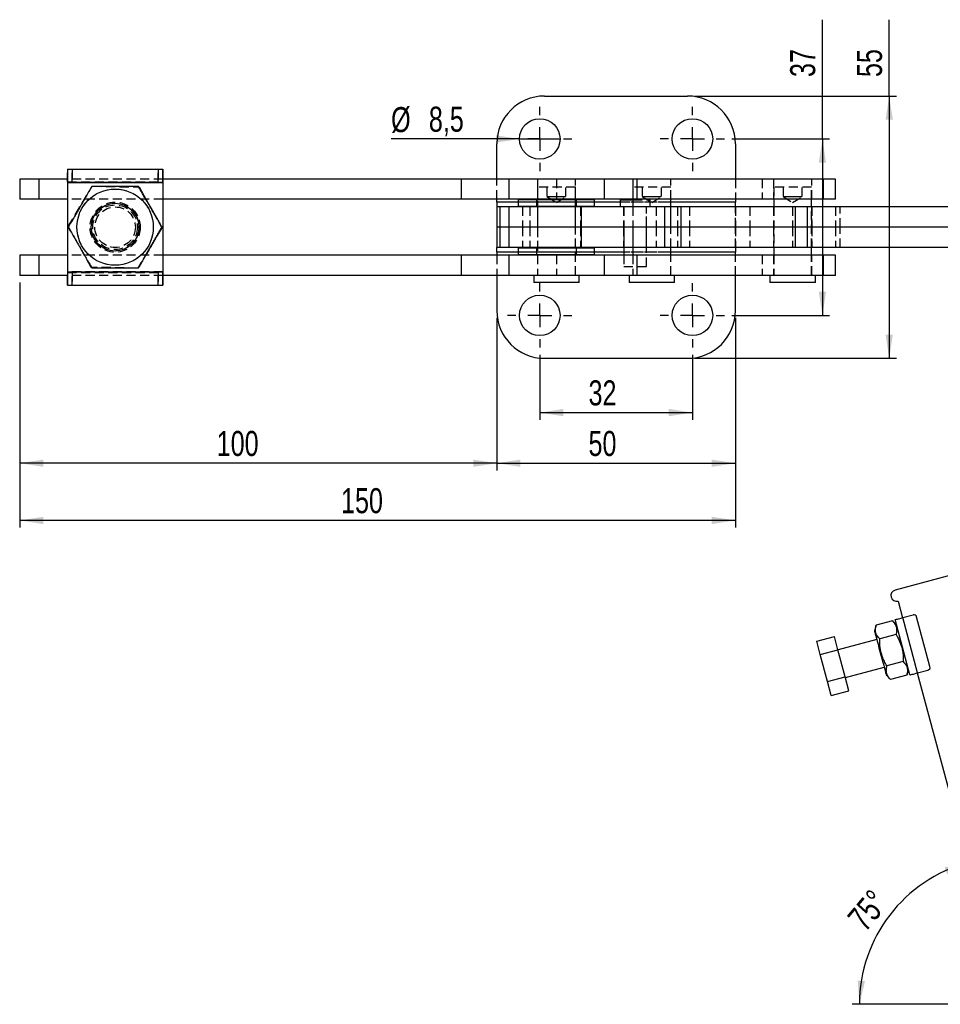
# Model space of a CAD drawing. Extents: x 48 to 629, y 23 to 401.
# Tile 1 of 14: x 88 to 281, y 23 to 229. Entities that reach past the tile are written whole.
import ezdxf

# ---------------------------------------------------------------- set-up
doc = ezdxf.new("R2010")
doc.units = 0
doc.header["$LTSCALE"] = 1.5
doc.linetypes.add('HIDDEN', pattern=[1.905, 1.27, -0.635])
doc.layers.get('0').update_dxf_attribs({"linetype": 'CONTINUOUS'})
doc.styles.add('SLDTEXTSTYLE0', font='TXT', dxfattribs={"width": 0.75})
doc.dimstyles.new('SLDDIMSTYLE1', dxfattribs={"dimtxt": 5.25, "dimasz": 4.953, "dimexe": 0, "dimexo": 0.0625, "dimgap": 1.3125, "dimtad": 1, "dimdec": 0, "dimrnd": 1e-09, "dimzin": 12, "dimtxsty": 'SLDTEXTSTYLE0', "dimsah": 1, "dimcen": 0.09, "dimazin": 3, "dimtfac": 1, "dimtdec": 0, "dimtofl": 0, "dimtmove": 0, "dimatfit": 3, "dimtolj": 1, "dimtzin": 12})
doc.dimstyles.new('SLDDIMSTYLE2', dxfattribs={"dimtxt": 5.25, "dimasz": 4.953, "dimexe": 0, "dimexo": 0.0625, "dimgap": 1.3125, "dimtad": 1, "dimdec": 0, "dimrnd": 1e-09, "dimzin": 12, "dimtxsty": 'SLDTEXTSTYLE0', "dimsah": 1, "dimcen": 0.09, "dimazin": 3, "dimtfac": 1, "dimtofl": 0, "dimtmove": 0, "dimatfit": 3, "dimtolj": 1, "dimtzin": 12})
doc.dimstyles.new('SLDDIMSTYLE3', dxfattribs={"dimtxt": 5.25, "dimasz": 4.953, "dimexe": 0, "dimexo": 0.0625, "dimgap": 1.3125, "dimtad": 1, "dimdec": 3, "dimrnd": 1e-09, "dimzin": 12, "dimtxsty": 'SLDTEXTSTYLE0', "dimsah": 1, "dimcen": 0.09, "dimazin": 3, "dimtfac": 1, "dimtdec": 3, "dimtofl": 0, "dimtmove": 0, "dimatfit": 3, "dimtolj": 1, "dimtzin": 12})
doc.dimstyles.new('SLDDIMSTYLE4', dxfattribs={"dimtxt": 5.25, "dimasz": 4.953, "dimexe": 0, "dimexo": 0.0625, "dimgap": 1.3125, "dimtad": 1, "dimrnd": 1e-09, "dimzin": 12, "dimtxsty": 'SLDTEXTSTYLE0', "dimsah": 1, "dimcen": 0.09, "dimazin": 3, "dimtfac": 1, "dimtofl": 0, "dimtmove": 0, "dimatfit": 3, "dimtolj": 1, "dimtzin": 12})
doc.dimstyles.new('SLDDIMSTYLE5', dxfattribs={"dimtxt": 5.25, "dimasz": 4.953, "dimexe": 0, "dimexo": 0.0625, "dimgap": 1.3125, "dimtad": 1, "dimdec": 3, "dimrnd": 1e-09, "dimzin": 12, "dimtxsty": 'SLDTEXTSTYLE0', "dimblk1": 'NONE', "dimsah": 1, "dimcen": 0, "dimazin": 3, "dimtfac": 1, "dimtdec": 3, "dimtmove": 0, "dimatfit": 3, "dimtolj": 1, "dimtzin": 12})
doc.dimstyles.new('SLDDIMSTYLE6', dxfattribs={"dimtxt": 5.25, "dimasz": 4.953, "dimexe": 0, "dimexo": 0.0625, "dimgap": 1.3125, "dimtad": 1, "dimdec": 4, "dimlfac": 2.5, "dimzin": 12, "dimtxsty": 'SLDTEXTSTYLE0', "dimsah": 1, "dimcen": 0.09, "dimazin": 3, "dimtfac": 1, "dimtdec": 0, "dimtofl": 0, "dimtmove": 0, "dimatfit": 3, "dimtolj": 1, "dimtzin": 12})

# ---------------------------------------------------------------- blocks, each defined once
blk = doc.blocks.new('_D_3')
at = {"color": 179, "linetype": 'CONTINUOUS'}
for p, q in [((197.15, 158.78), (197.15, 145.14)), ((229.15, 158.78), (229.15, 145.14)), ((197.15, 146.64), (229.15, 146.64))]:
    blk.add_line(p, q, dxfattribs=at)
for points in [[(197.15, 146.64), (202.1, 145.88), (202.1, 147.41)], [(229.15, 146.64), (224.2, 147.41), (224.2, 145.88)]]:
    blk.add_solid(points, dxfattribs=at)
at = {"color": 179, "linetype": 'CONTINUOUS', "insert": (207.37, 153.41, -11.2), "char_height": 5.25, "attachment_point": 1, "style": 'SLDTEXTSTYLE0'}
blk.add_mtext('32', dxfattribs=at)
blk = doc.blocks.new('_D_4')
at = {"color": 179, "linetype": 'CONTINUOUS'}
for p, q in [((188.15, 166.53), (188.15, 134.53)), ((238.15, 166.53), (238.15, 134.53)), ((188.15, 136.03), (238.15, 136.03))]:
    blk.add_line(p, q, dxfattribs=at)
for points in [[(188.15, 136.03), (193.1, 135.27), (193.1, 136.79)], [(238.15, 136.03), (233.2, 136.79), (233.2, 135.27)]]:
    blk.add_solid(points, dxfattribs=at)
at = {"color": 179, "linetype": 'CONTINUOUS', "insert": (207.37, 142.8, -11.2), "char_height": 5.25, "attachment_point": 1, "style": 'SLDTEXTSTYLE0'}
blk.add_mtext('50', dxfattribs=at)
blk = doc.blocks.new('_D_5')
at = {"color": 179, "linetype": 'CONTINUOUS'}
for p, q in [((88.15, 173.93), (88.15, 122.53)), ((238.15, 166.53), (238.15, 122.53)), ((238.15, 124.03), (88.15, 124.03))]:
    blk.add_line(p, q, dxfattribs=at)
for points in [[(88.15, 124.03), (93.1, 123.27), (93.1, 124.79)], [(238.15, 124.03), (233.2, 124.79), (233.2, 123.27)]]:
    blk.add_solid(points, dxfattribs=at)
at = {"color": 179, "linetype": 'CONTINUOUS', "insert": (155.5, 130.8, -11.2), "char_height": 5.25, "attachment_point": 1, "style": 'SLDTEXTSTYLE0'}
blk.add_mtext('150', dxfattribs=at)
blk = doc.blocks.new('_D_6')
at = {"color": 179, "linetype": 'CONTINUOUS'}
for p, q in [((88.15, 173.93), (88.15, 134.53)), ((188.15, 166.53), (188.15, 134.53)), ((188.15, 136.03), (88.15, 136.03))]:
    blk.add_line(p, q, dxfattribs=at)
for points in [[(88.15, 136.03), (93.1, 135.27), (93.1, 136.79)], [(188.15, 136.03), (183.2, 136.79), (183.2, 135.27)]]:
    blk.add_solid(points, dxfattribs=at)
at = {"color": 179, "linetype": 'CONTINUOUS', "insert": (129.44, 142.8, -11.2), "char_height": 5.25, "attachment_point": 1, "style": 'SLDTEXTSTYLE0'}
blk.add_mtext('100', dxfattribs=at)
blk = doc.blocks.new('_D_7')
at = {"color": 179, "linetype": 'CONTINUOUS'}
for p, q in [((270.39, 213.03), (270.39, 229.05)), ((229.65, 213.03), (271.89, 213.03)), ((270.39, 213.03), (270.39, 158.03)), ((229.65, 158.03), (271.89, 158.03))]:
    blk.add_line(p, q, dxfattribs=at)
for points in [[(270.39, 213.03), (269.63, 208.08), (271.16, 208.08)], [(270.39, 158.03), (271.16, 162.99), (269.63, 162.99)]]:
    blk.add_solid(points, dxfattribs=at)
at = {"color": 179, "linetype": 'CONTINUOUS', "insert": (263.63, 217.02, -11.2), "char_height": 5.25, "attachment_point": 1, "rotation": 90, "style": 'SLDTEXTSTYLE0'}
blk.add_mtext('55', dxfattribs=at)
blk = doc.blocks.new('_D_8')
at = {"color": 179, "linetype": 'CONTINUOUS'}
for p, q in [((256.4, 204.03), (256.4, 229.05)), ((237.4, 204.03), (257.9, 204.03)), ((256.4, 204.03), (256.4, 167.03)), ((237.4, 167.03), (257.9, 167.03))]:
    blk.add_line(p, q, dxfattribs=at)
for points in [[(256.4, 204.03), (255.64, 199.08), (257.16, 199.08)], [(256.4, 167.03), (257.16, 171.99), (255.64, 171.99)]]:
    blk.add_solid(points, dxfattribs=at)
at = {"color": 179, "linetype": 'CONTINUOUS', "insert": (249.63, 217.02, -11.2), "char_height": 5.25, "attachment_point": 1, "rotation": 90, "style": 'SLDTEXTSTYLE0'}
blk.add_mtext('37', dxfattribs=at)
blk = doc.blocks.new('_D_9')
at = {"color": 179, "linetype": 'CONTINUOUS'}
for q in [(165.99, 204.03), (201.4, 204.03)]:
    blk.add_line((192.9, 204.03), q, dxfattribs=at)
blk.add_solid([(192.9, 204.03), (187.95, 204.8), (187.95, 203.27)], dxfattribs=at)
at = {"color": 179, "linetype": 'CONTINUOUS', "char_height": 5.25, "attachment_point": 1, "style": 'SLDTEXTSTYLE0'}
for s, insert in [('%%c', (165.99, 210.72, -11.2)), ('8,5', (173.91, 210.8, -11.2))]:
    blk.add_mtext(s, dxfattribs=dict(at, insert=insert))
blk = doc.blocks.new('_NONE')
blk = doc.blocks.new('SW_CENTERMARKSYMBOL_5')
at = {"color": 0, "linetype": 'CONTINUOUS'}
for p, q in [((0, 5), (0, 6.75)), ((0, 0), (0, 2.5)), ((-5, 0), (-6.75, 0)), ((0, 0), (-2.5, 0)), ((0, 0), (0, -2.5)), ((0, 0), (2.5, 0)), ((5, 0), (6.75, 0)), ((0, -5), (0, -6.75))]:
    blk.add_line(p, q, dxfattribs=at)
blk = doc.blocks.new('SW_CENTERMARKSYMBOL_6')
at = {"color": 0, "linetype": 'CONTINUOUS'}
for p, q in [((0, 5), (0, 6.75)), ((0, 0), (0, 2.5)), ((-5, 0), (-6.75, 0)), ((0, 0), (-2.5, 0)), ((0, 0), (0, -2.5)), ((0, 0), (2.5, 0)), ((5, 0), (6.75, 0)), ((0, -5), (0, -6.75)), ((0, -32), (0, -30.25)), ((0, -37), (0, -34.5)), ((-5, -37), (-6.75, -37)), ((0, -37), (-2.5, -37)), ((0, -37), (0, -39.5)), ((0, -37), (2.5, -37)), ((5, -37), (6.75, -37)), ((0, -42), (0, -43.75))]:
    blk.add_line(p, q, dxfattribs=at)
blk = doc.blocks.new('SW_CENTERMARKSYMBOL_7')
at = {"color": 0, "linetype": 'CONTINUOUS'}
for p, q in [((0, 5), (0, 6.75)), ((0, 0), (0, 2.5)), ((-5, 0), (-6.75, 0)), ((0, 0), (-2.5, 0)), ((0, 0), (0, -2.5)), ((0, 0), (2.5, 0)), ((5, 0), (6.75, 0)), ((0, -5), (0, -6.75))]:
    blk.add_line(p, q, dxfattribs=at)
blk = doc.blocks.new('_D_10')
at = {"color": 179, "linetype": 'CONTINUOUS'}
blk.add_line((286.06, 22.56), (262.66, 22.56), dxfattribs=at)
blk.add_arc((294.9, 22.56), 30.74, 105, 180, dxfattribs=at)
for points in [[(286.94, 52.25), (282.02, 51.31), (282.53, 49.87)], [(264.16, 22.56), (265.32, 27.43), (263.8, 27.55)]]:
    blk.add_solid(points, dxfattribs=at)
at = {"color": 179, "linetype": 'CONTINUOUS', "insert": (261.34, 40.88, 0.06), "char_height": 5.25, "attachment_point": 1, "rotation": 50.1862, "style": 'SLDTEXTSTYLE0'}
blk.add_mtext('75°', dxfattribs=at)

msp = doc.modelspace()

# ---------------------------------------------------------------- linework, layer by layer
at = {"color": 7, "linetype": 'CONTINUOUS'}
for p, q in [((198.148496, 213.033405), (228.148495, 213.033405)), ((188.148495, 195.633144), (188.148495, 203.033405)), ((238.148496, 203.033405), (238.148496, 195.633144)), ((98.148813, 197.683144), (118.148817, 197.683144)), ((118.148876, 197.683144), (118.148817, 197.683144)), ((118.148817, 197.683144), (118.1491, 197.683144)), ((118.148876, 195.633144), (118.148876, 197.683144)), ((118.1491, 197.683144), (118.149159, 197.683144)), ((88.148816, 195.633144), (88.148816, 191.383144)), ((92.148816, 195.633144), (88.148816, 195.633144)), ((92.148816, 195.633144), (92.148816, 191.383144)), ((98.148776, 195.633144), (92.148816, 195.633144)), ((98.148769, 194.933144), (118.148772, 194.933144)), ((98.148769, 194.933144), (98.148769, 176.133144)), ((118.148817, 194.933144), (118.148772, 194.933144)), ((118.148772, 194.933144), (118.148772, 176.133144)), ((180.648813, 195.633144), (118.148817, 195.633144)), ((118.148817, 194.933144), (118.148817, 176.133144)), ((180.648813, 195.633144), (180.648813, 191.383144)), ((190.648656, 195.633144), (180.648813, 195.633144)), ((190.648535, 195.633144), (190.648535, 191.383144)), ((210.648535, 195.633144), (190.648535, 195.633144)), ((210.648535, 195.633144), (210.648535, 191.383144)), ((210.648903, 195.633144), (210.648535, 195.633144)), ((210.648903, 195.633144), (210.648903, 191.383144)), ((210.649142, 195.633144), (210.648903, 195.633144)), ((210.649142, 195.633144), (210.649142, 191.383144)), ((217.487151, 195.633144), (210.649142, 195.633144)), ((217.487151, 195.633144), (217.487151, 191.383144)), ((256.534016, 195.633144), (217.487151, 195.633144)), ((256.534016, 195.633144), (256.534016, 191.383144)), ((259.148495, 195.633144), (256.534016, 195.633144)), ((259.148495, 191.383144), (259.148495, 195.633144)), ((92.148816, 191.383144), (88.148816, 191.383144)), ((98.148769, 191.383144), (92.148816, 191.383144)), ((108.148647, 190.533144), (108.148446, 190.533144)), ((180.648813, 191.383144), (118.148817, 191.383144)), ((118.149159, 191.383144), (118.149159, 179.683144)), ((118.149204, 191.383144), (118.149204, 179.683144)), ((190.648656, 191.383144), (180.648813, 191.383144)), ((188.148495, 190.783144), (188.148495, 191.383144)), ((188.148495, 190.783144), (188.148495, 189.783145)), ((210.648535, 191.383144), (190.648535, 191.383144)), ((192.798534, 191.383144), (192.648536, 191.233144)), ((192.648536, 191.233144), (192.648536, 189.933144)), ((208.648535, 191.233144), (192.648536, 191.233144)), ((208.648535, 191.233144), (208.498535, 191.383144)), ((208.648998, 191.233144), (208.498998, 191.383144)), ((208.648535, 189.933144), (208.648535, 191.233144)), ((208.648998, 189.933144), (208.648998, 191.233144)), ((210.648903, 191.383144), (210.648535, 191.383144)), ((210.649142, 191.383144), (210.648903, 191.383144)), ((217.487151, 191.383144), (210.649142, 191.383144)), ((213.973495, 191.283144), (213.973495, 189.783145)), ((213.973495, 191.283144), (216.678345, 191.283144)), ((216.678345, 191.383144), (216.678345, 189.783145)), ((256.534016, 191.383144), (217.487151, 191.383144)), ((224.615845, 189.783145), (224.615845, 191.383144)), ((238.148496, 191.383144), (238.148496, 190.783144)), ((238.148496, 189.793912), (238.148496, 190.783144)), ((246.179746, 191.383144), (246.179746, 189.783145)), ((254.117245, 189.783145), (254.117245, 191.383144)), ((259.148495, 191.383144), (256.534016, 191.383144)), ((188.148495, 189.783145), (188.148495, 185.533144)), ((188.753869, 189.783145), (188.148495, 189.783145)), ((188.753869, 189.783145), (188.753869, 185.533144)), ((190.665657, 189.783145), (188.753869, 189.783145)), ((190.665657, 189.783145), (190.665657, 185.533144)), ((205.826295, 189.783145), (190.665657, 189.783145)), ((192.648536, 189.933144), (192.798534, 189.783145)), ((192.648536, 189.933144), (208.648535, 189.933144)), ((205.826295, 189.783145), (205.826295, 185.533144)), ((223.276163, 189.783145), (205.826295, 189.783145)), ((208.498535, 189.783145), (208.648535, 189.933144)), ((208.498998, 189.783145), (208.648998, 189.933144)), ((223.276163, 189.783145), (223.276163, 185.533144)), ((226.698396, 189.783145), (223.276163, 189.783145)), ((226.698396, 189.783145), (226.698396, 185.533144)), ((250.672748, 189.783145), (226.698396, 189.783145)), ((250.672748, 189.783145), (250.672748, 185.533144)), ((253.172794, 189.783145), (250.672748, 189.783145)), ((253.172794, 189.783145), (253.172794, 185.533144)), ((295.893637, 189.783145), (253.172794, 189.783145)), ((117.963618, 185.533144), (117.963707, 185.533144)), ((188.753869, 185.533144), (188.148495, 185.533144)), ((188.148495, 185.533144), (188.148495, 181.283144)), ((190.665657, 185.533144), (188.753869, 185.533144)), ((188.753869, 185.533144), (188.753869, 181.283144)), ((190.665657, 185.533144), (190.665657, 181.283144)), ((205.826295, 185.533144), (190.665657, 185.533144)), ((196.680248, 185.533144), (195.070492, 185.533144)), ((205.655862, 185.533144), (204.617748, 185.533144)), ((205.826295, 185.533144), (205.655862, 185.533144)), ((205.826295, 185.533144), (205.826295, 181.283144)), ((223.276163, 185.533144), (205.826295, 185.533144)), ((223.276163, 185.533144), (223.276163, 181.283144)), ((226.698396, 185.533144), (223.276163, 185.533144)), ((226.698396, 185.533144), (226.698396, 181.283144)), ((250.672748, 185.533144), (226.698396, 185.533144)), ((250.672748, 185.533144), (250.672748, 181.283144)), ((253.172794, 185.533144), (250.672748, 185.533144)), ((253.172794, 185.533144), (253.172794, 181.283144)), ((295.737697, 185.533144), (253.172794, 185.533144)), ((88.148816, 179.683144), (88.148816, 175.433145)), ((92.148816, 179.683144), (88.148816, 179.683144)), ((92.148816, 179.683144), (92.148816, 175.433145)), ((98.148769, 179.683144), (92.148816, 179.683144)), ((108.148446, 180.533144), (108.148647, 180.533144)), ((180.648813, 179.683144), (118.148817, 179.683144)), ((180.648813, 179.683144), (180.648813, 175.433145)), ((190.648656, 179.683144), (180.648813, 179.683144)), ((188.753869, 181.283144), (188.148495, 181.283144)), ((188.148495, 180.283144), (188.148495, 181.283144)), ((188.148495, 180.283144), (188.148495, 179.683144)), ((190.665657, 181.283144), (188.753869, 181.283144)), ((190.648535, 179.683144), (190.648535, 175.433145)), ((210.648535, 179.683144), (190.648535, 179.683144)), ((205.826295, 181.283144), (190.665657, 181.283144)), ((192.798534, 181.283144), (192.648536, 181.133144)), ((192.648536, 181.133144), (192.648536, 179.833144)), ((208.648535, 181.133144), (192.648536, 181.133144)), ((192.648536, 179.833144), (192.798534, 179.683144)), ((192.648536, 179.833144), (208.648535, 179.833144)), ((223.276163, 181.283144), (205.826295, 181.283144)), ((208.648535, 181.133144), (208.498535, 181.283144)), ((208.498535, 179.683144), (208.648535, 179.833144)), ((208.648998, 181.133144), (208.498998, 181.283144)), ((208.498998, 179.683144), (208.648998, 179.833144)), ((208.648535, 179.833144), (208.648535, 181.133144)), ((208.648998, 179.833144), (208.648998, 181.133144)), ((210.648535, 179.683144), (210.648535, 175.433145)), ((210.648903, 179.683144), (210.648535, 179.683144)), ((210.648903, 179.683144), (210.648903, 175.433145)), ((210.649142, 179.683144), (210.648903, 179.683144)), ((210.649142, 179.683144), (210.649142, 175.433145)), ((217.487151, 179.683144), (210.649142, 179.683144)), ((214.767245, 181.283144), (214.767245, 179.683144)), ((216.678345, 181.283144), (216.678345, 179.683144)), ((217.487151, 179.683144), (217.487151, 175.433145)), ((256.534016, 179.683144), (217.487151, 179.683144)), ((226.698396, 181.283144), (223.276163, 181.283144)), ((224.615845, 179.683144), (224.615845, 181.283144)), ((250.672748, 181.283144), (226.698396, 181.283144)), ((238.148496, 181.272377), (238.148496, 180.283144)), ((238.148496, 179.683144), (238.148496, 180.283144)), ((246.179746, 181.283144), (246.179746, 179.683144)), ((253.172794, 181.283144), (250.672748, 181.283144)), ((295.907957, 181.283144), (253.172794, 181.283144)), ((254.117245, 179.683144), (254.117245, 181.283144)), ((256.534016, 179.683144), (256.534016, 175.433145)), ((259.148495, 179.683144), (256.534016, 179.683144)), ((259.148495, 175.433145), (259.148495, 179.683144)), ((98.148769, 176.133144), (118.148772, 176.133144)), ((118.148772, 176.133144), (118.148817, 176.133144)), ((92.148816, 175.433145), (88.148816, 175.433145)), ((98.148776, 175.433145), (92.148816, 175.433145)), ((180.648813, 175.433145), (118.148817, 175.433145)), ((118.148876, 173.383144), (118.148876, 175.433145)), ((190.648656, 175.433145), (180.648813, 175.433145)), ((188.148495, 175.433145), (188.148495, 168.032883)), ((210.648535, 175.433145), (190.648535, 175.433145)), ((195.886035, 175.433145), (195.886035, 173.933144)), ((205.411035, 173.933144), (195.886035, 173.933144)), ((205.411035, 173.933144), (205.411035, 175.433145)), ((205.411498, 173.933144), (205.411498, 175.433145)), ((210.648903, 175.433145), (210.648535, 175.433145)), ((210.649142, 175.433145), (210.648903, 175.433145)), ((217.487151, 175.433145), (210.649142, 175.433145)), ((215.884595, 175.433145), (215.884595, 173.933144)), ((225.409595, 173.933144), (215.884595, 173.933144)), ((256.534016, 175.433145), (217.487151, 175.433145)), ((225.409595, 173.933144), (225.409595, 175.433145)), ((238.148496, 168.032883), (238.148496, 175.433145)), ((245.385995, 175.433145), (245.385995, 173.933144)), ((254.910996, 173.933144), (245.385995, 173.933144)), ((254.910996, 173.933144), (254.910996, 175.433145)), ((259.148495, 175.433145), (256.534016, 175.433145)), ((98.148813, 173.383144), (118.148817, 173.383144)), ((118.148817, 173.383144), (118.148876, 173.383144)), ((118.1491, 173.383144), (118.148876, 173.383144)), ((118.149159, 173.383144), (118.1491, 173.383144)), ((198.148496, 158.032884), (228.148495, 158.032884)), ((284.371806, 112.847495), (271.621584, 109.431084)), ((272.242751, 107.112865), (273.174499, 103.635528)), ((273.232454, 103.651058), (275.405788, 104.233401)), ((276.338283, 92.05995), (273.232454, 103.651058)), ((278.935881, 93.377138), (276.140635, 103.809139)), ((267.638265, 102.037155), (267.312817, 100.822566)), ((271.060118, 102.954041), (267.638265, 102.037155)), ((271.949261, 102.064898), (271.060118, 102.954041)), ((274.744505, 91.632898), (271.638677, 103.224006)), ((255.208204, 98.705865), (258.91736, 99.699731)), ((259.659871, 96.928638), (258.91736, 99.699731)), ((271.822207, 100.109885), (268.400354, 99.193003)), ((255.950716, 95.934772), (255.208204, 98.705865)), ((267.77869, 99.0839), (259.664914, 96.909818)), ((255.950716, 95.934772), (259.659871, 96.928638)), ((257.474729, 90.247081), (255.950716, 95.934772)), ((261.183884, 91.240946), (259.659871, 96.928638)), ((261.217828, 91.114266), (269.331604, 93.288344)), ((273.346386, 94.421572), (269.924533, 93.504691)), ((257.474729, 90.247081), (261.183884, 91.240946)), ((261.965382, 88.324353), (261.183884, 91.240946)), ((269.797479, 91.549678), (270.686622, 90.660534)), ((274.108475, 91.577416), (270.686622, 90.660534)), ((274.108475, 91.577416), (274.433923, 92.79201)), ((276.280327, 92.04442), (289.09187, 44.231092)), ((276.338283, 92.05995), (278.511616, 92.642293)), ((258.256226, 87.330487), (257.474729, 90.247081)), ((258.256226, 87.330487), (261.965382, 88.324353))]:
    msp.add_line(p, q, dxfattribs=at)
at = {"color": 7, "linetype": 'HIDDEN'}
for p, q in [((98.148813, 195.033144), (98.148813, 197.683144)), ((98.148873, 197.683144), (98.148873, 195.033144)), ((98.149097, 195.033144), (98.149097, 197.683144)), ((98.149156, 197.683144), (98.149156, 195.033144)), ((99.14889, 195.033144), (99.14889, 197.683144)), ((99.149084, 197.683144), (99.149084, 195.033144)), ((117.148889, 197.683144), (117.148889, 195.033144)), ((117.149083, 195.033144), (117.149083, 197.683144)), ((88.149158, 195.633144), (88.149158, 191.383144)), ((92.149159, 195.633144), (92.149159, 191.383144)), ((98.148769, 194.933144), (98.148813, 194.933144)), ((118.148817, 195.633144), (98.148776, 195.633144)), ((98.148813, 195.033144), (118.148817, 195.033144)), ((98.148813, 195.033144), (98.148813, 194.933144)), ((98.148813, 194.933144), (118.148817, 194.933144)), ((98.148813, 194.933144), (98.148813, 176.133144)), ((98.149156, 195.033144), (98.149156, 194.933144)), ((118.149159, 194.933144), (98.149156, 194.933144)), ((98.149156, 194.933144), (98.149156, 176.133144)), ((98.149156, 194.933144), (98.149201, 194.933144)), ((118.149204, 194.933144), (98.149201, 194.933144)), ((98.149201, 194.933144), (98.149201, 176.133144)), ((98.335667, 185.678092), (103.368131, 194.104691)), ((98.335763, 185.678092), (103.368236, 194.104691)), ((103.368131, 194.104691), (113.182021, 193.959744)), ((103.368236, 194.104691), (113.182118, 193.959744)), ((118.148817, 195.633144), (118.148817, 195.033144)), ((118.148817, 195.033144), (118.148817, 194.933144)), ((118.148876, 195.033144), (118.148817, 195.033144)), ((118.148876, 195.033144), (118.148876, 195.633144)), ((118.1491, 195.033144), (118.148876, 195.033144)), ((118.1491, 195.633144), (118.1491, 195.033144)), ((118.1491, 195.033144), (118.149159, 195.033144)), ((118.149159, 195.033144), (118.149159, 195.633144)), ((118.149159, 195.033144), (118.149159, 194.933144)), ((118.149204, 194.933144), (118.149159, 194.933144)), ((118.149159, 194.933144), (118.149159, 191.383144)), ((118.149204, 194.933144), (118.149204, 191.383144)), ((188.148495, 191.383144), (188.148495, 195.633144)), ((190.648656, 195.633144), (190.648656, 191.383144)), ((196.648534, 195.633144), (196.648534, 191.383144)), ((196.648998, 195.633144), (196.648998, 191.383144)), ((200.64916, 195.633144), (200.64916, 191.383144)), ((204.648535, 191.383144), (204.648535, 195.633144)), ((204.648998, 191.383144), (204.648998, 195.633144)), ((210.649002, 195.633144), (210.649002, 191.383144)), ((216.647095, 195.633144), (216.647095, 191.383144)), ((224.647095, 191.383144), (224.647095, 195.633144)), ((238.148496, 195.633144), (238.148496, 191.383144)), ((243.762976, 195.633144), (243.762976, 191.383144)), ((246.148495, 195.633144), (246.148495, 191.383144)), ((254.148496, 191.383144), (254.148496, 195.633144)), ((113.182021, 193.959744), (117.963431, 185.388197)), ((113.182118, 193.959744), (113.182021, 193.959744)), ((113.182118, 193.959744), (117.963536, 185.388197)), ((204.617285, 193.933144), (196.679786, 193.933144)), ((196.679786, 193.933144), (196.679786, 175.433145)), ((196.680248, 193.933144), (196.680248, 175.433145)), ((198.648535, 193.933144), (198.648535, 191.933144)), ((198.648998, 193.933144), (198.648998, 191.933144)), ((202.648535, 191.933144), (202.648535, 193.933144)), ((202.648997, 191.933144), (202.648997, 193.933144)), ((204.617285, 175.433145), (204.617285, 193.933144)), ((204.617748, 175.433145), (204.617748, 193.933144)), ((224.615845, 193.933144), (216.678345, 193.933144)), ((216.678345, 193.933144), (216.678345, 191.383144)), ((218.647095, 193.933144), (218.647095, 191.933144)), ((222.647095, 191.933144), (222.647095, 193.933144)), ((224.615845, 191.383144), (224.615845, 193.933144)), ((254.117245, 193.933144), (246.179746, 193.933144)), ((246.179746, 193.933144), (246.179746, 191.383144)), ((248.148495, 193.933144), (248.148495, 191.933144)), ((252.148496, 191.933144), (252.148496, 193.933144)), ((254.117245, 191.383144), (254.117245, 193.933144)), ((118.148817, 191.383144), (98.148769, 191.383144)), ((108.149549, 190.533144), (108.148647, 190.533144)), ((108.148811, 190.783144), (108.148774, 190.783144)), ((108.149199, 190.783144), (108.149162, 190.783144)), ((238.148496, 190.783144), (188.148495, 190.783144)), ((208.648998, 190.783144), (192.648536, 190.783144)), ((192.798998, 191.383144), (192.648998, 191.233144)), ((192.648998, 191.233144), (192.648998, 189.933144)), ((196.298536, 191.383144), (196.448535, 191.233144)), ((196.298998, 191.383144), (196.448999, 191.233144)), ((196.448535, 191.233144), (196.448535, 189.933144)), ((196.448999, 191.233144), (196.448999, 189.933144)), ((198.648535, 191.933144), (200.648535, 191.933144)), ((198.648535, 191.933144), (200.648535, 190.731423)), ((198.648998, 191.933144), (200.648998, 190.731423)), ((200.648535, 191.933144), (202.648535, 191.933144)), ((200.648535, 190.731423), (202.648535, 191.933144)), ((200.648998, 190.731423), (202.648997, 191.933144)), ((202.648535, 191.933144), (202.648997, 191.933144)), ((204.848535, 191.233144), (204.998535, 191.383144)), ((204.848535, 189.933144), (204.848535, 191.233144)), ((204.848997, 191.233144), (204.998998, 191.383144)), ((204.848997, 189.933144), (204.848997, 191.233144)), ((224.615845, 190.783144), (213.973495, 190.783144)), ((216.678345, 191.283144), (220.323495, 191.283144)), ((218.647095, 191.933144), (220.647095, 191.933144)), ((218.647095, 191.933144), (220.647095, 190.731423)), ((220.323495, 189.783145), (220.323495, 191.283144)), ((220.647095, 191.933144), (222.647095, 191.933144)), ((220.647095, 190.731423), (222.647095, 191.933144)), ((248.148495, 191.933144), (250.148496, 191.933144)), ((248.148495, 191.933144), (250.148496, 190.731423)), ((250.148496, 191.933144), (252.148496, 191.933144)), ((250.148496, 190.731423), (252.148496, 191.933144)), ((108.148767, 189.783145), (108.148647, 189.783145)), ((108.149325, 189.783145), (108.149206, 189.783145)), ((192.648998, 189.933144), (192.798998, 189.783145)), ((193.505019, 189.783145), (193.505019, 185.533144)), ((195.070492, 189.783145), (195.070492, 185.533144)), ((196.448535, 189.933144), (196.298536, 189.783145)), ((196.448999, 189.933144), (196.298998, 189.783145)), ((196.648534, 189.783145), (196.648534, 185.533144)), ((196.648998, 189.783145), (196.648998, 185.533144)), ((204.648535, 185.533144), (204.648535, 189.783145)), ((204.648998, 185.533144), (204.648998, 189.783145)), ((204.998535, 189.783145), (204.848535, 189.933144)), ((204.998998, 189.783145), (204.848997, 189.933144)), ((205.655862, 189.783145), (205.655862, 185.533144)), ((214.706472, 189.783145), (214.706472, 185.533144)), ((214.748495, 189.783145), (214.748495, 185.533144)), ((214.767245, 189.783145), (214.767245, 181.283144)), ((216.647095, 189.783145), (216.647095, 185.533144)), ((216.678345, 189.783145), (216.678345, 181.283144)), ((219.529745, 177.283144), (219.529745, 189.783145)), ((219.548495, 185.533144), (219.548495, 189.783145)), ((221.550938, 189.783145), (221.550938, 185.533144)), ((224.615845, 181.283144), (224.615845, 189.783145)), ((224.647095, 185.533144), (224.647095, 189.783145)), ((226.042562, 189.783145), (226.042562, 185.533144)), ((228.545994, 189.783145), (228.545994, 185.533144)), ((238.148496, 185.589674), (238.148496, 189.793912)), ((238.183817, 189.783145), (238.183817, 185.533144)), ((241.148496, 189.783145), (241.148496, 185.533144)), ((246.148495, 189.783145), (246.148495, 185.533144)), ((246.179746, 189.783145), (246.179746, 181.283144)), ((250.148496, 189.783145), (250.148496, 185.533144)), ((254.117245, 181.283144), (254.117245, 189.783145)), ((254.148496, 185.533144), (254.148496, 189.783145)), ((254.154855, 189.783145), (254.154855, 185.533144)), ((259.154947, 189.783145), (259.154947, 185.533144)), ((260.148494, 185.533144), (260.148494, 189.783145)), ((98.333707, 185.533144), (98.333804, 185.533144)), ((98.334266, 185.533144), (98.334355, 185.533144)), ((103.117077, 177.106545), (98.335667, 185.678092)), ((98.335763, 185.678092), (98.335667, 185.678092)), ((103.117181, 177.106545), (98.335763, 185.678092)), ((117.963431, 185.388197), (112.930959, 176.961598)), ((117.963536, 185.388197), (112.931063, 176.961598)), ((117.963536, 185.388197), (117.963431, 185.388197)), ((117.964169, 185.533144), (117.964266, 185.533144)), ((193.505019, 185.533144), (193.505019, 181.283144)), ((195.070492, 185.533144), (195.070492, 181.283144)), ((205.655862, 185.533144), (195.070492, 185.533144)), ((196.648534, 185.533144), (196.648534, 181.283144)), ((196.648998, 185.533144), (196.648998, 181.283144)), ((204.617748, 185.533144), (196.680248, 185.533144)), ((204.648535, 181.283144), (204.648535, 185.533144)), ((204.648998, 181.283144), (204.648998, 185.533144)), ((205.655862, 185.533144), (205.655862, 181.283144)), ((205.826295, 185.533144), (205.655862, 185.533144)), ((214.706472, 185.533144), (214.706472, 181.283144)), ((214.748495, 185.533144), (214.748495, 181.283144)), ((216.647095, 185.533144), (216.647095, 181.283144)), ((219.548495, 181.283144), (219.548495, 185.533144)), ((221.550938, 185.533144), (221.550938, 181.283144)), ((224.647095, 181.283144), (224.647095, 185.533144)), ((226.042562, 185.533144), (226.042562, 181.283144)), ((228.545994, 185.533144), (228.545994, 181.283144)), ((238.148496, 181.272377), (238.148496, 185.476615)), ((238.183817, 185.533144), (238.183817, 181.283144)), ((241.148496, 185.533144), (241.148496, 181.283144)), ((246.148495, 185.533144), (246.148495, 181.283144)), ((250.148496, 185.533144), (250.148496, 181.283144)), ((254.148496, 181.283144), (254.148496, 185.533144)), ((254.154855, 185.533144), (254.154855, 181.283144)), ((259.154947, 185.533144), (259.154947, 181.283144)), ((260.148494, 181.283144), (260.148494, 185.533144)), ((88.149158, 179.683144), (88.149158, 175.433145)), ((92.149159, 179.683144), (92.149159, 175.433145)), ((118.148817, 179.683144), (98.148769, 179.683144)), ((108.148647, 181.283144), (108.148767, 181.283144)), ((108.148647, 180.533144), (108.149549, 180.533144)), ((108.148774, 180.283144), (108.148811, 180.283144)), ((108.149162, 180.283144), (108.149199, 180.283144)), ((108.149206, 181.283144), (108.149325, 181.283144)), ((118.149159, 179.683144), (118.149159, 176.133144)), ((118.149204, 179.683144), (118.149204, 176.133144)), ((238.148496, 180.283144), (188.148495, 180.283144)), ((188.148495, 179.683144), (188.148495, 175.433145)), ((190.648656, 179.683144), (190.648656, 175.433145)), ((208.648998, 180.283144), (192.648536, 180.283144)), ((192.798998, 181.283144), (192.648998, 181.133144)), ((192.648998, 181.133144), (192.648998, 179.833144)), ((192.648998, 179.833144), (192.798998, 179.683144)), ((196.298536, 181.283144), (196.448535, 181.133144)), ((196.448535, 179.833144), (196.298536, 179.683144)), ((196.298998, 181.283144), (196.448999, 181.133144)), ((196.448999, 179.833144), (196.298998, 179.683144)), ((196.448535, 181.133144), (196.448535, 179.833144)), ((196.448999, 181.133144), (196.448999, 179.833144)), ((196.648534, 179.683144), (196.648534, 175.433145)), ((196.648998, 179.683144), (196.648998, 175.433145)), ((200.64916, 179.683144), (200.64916, 175.433145)), ((204.648535, 175.433145), (204.648535, 179.683144)), ((204.648998, 175.433145), (204.648998, 179.683144)), ((204.848535, 181.133144), (204.998535, 181.283144)), ((204.848535, 179.833144), (204.848535, 181.133144)), ((204.998535, 179.683144), (204.848535, 179.833144)), ((204.848997, 181.133144), (204.998998, 181.283144)), ((204.848997, 179.833144), (204.848997, 181.133144)), ((204.998998, 179.683144), (204.848997, 179.833144)), ((210.649002, 179.683144), (210.649002, 175.433145)), ((224.615845, 180.283144), (214.767245, 180.283144)), ((214.767245, 179.683144), (214.767245, 177.283144)), ((216.647095, 179.683144), (216.647095, 175.433145)), ((216.678345, 179.683144), (216.678345, 175.433145)), ((224.615845, 175.433145), (224.615845, 179.683144)), ((224.647095, 175.433145), (224.647095, 179.683144)), ((238.148496, 175.433145), (238.148496, 179.683144)), ((243.762976, 179.683144), (243.762976, 175.433145)), ((246.148495, 179.683144), (246.148495, 175.433145)), ((246.179746, 179.683144), (246.179746, 175.433145)), ((254.117245, 175.433145), (254.117245, 179.683144)), ((254.148496, 175.433145), (254.148496, 179.683144)), ((98.148813, 176.133144), (98.148769, 176.133144)), ((98.148813, 176.133144), (118.148817, 176.133144)), ((98.148813, 176.133144), (98.148813, 176.033145)), ((98.148813, 176.033145), (118.148817, 176.033145)), ((98.148813, 173.383144), (98.148813, 176.033145)), ((98.148873, 176.033145), (98.148873, 173.383144)), ((98.149097, 173.383144), (98.149097, 176.033145)), ((118.149159, 176.133144), (98.149156, 176.133144)), ((98.149156, 176.133144), (98.149156, 176.033145)), ((98.149201, 176.133144), (98.149156, 176.133144)), ((98.149156, 176.033145), (98.149156, 173.383144)), ((118.149204, 176.133144), (98.149201, 176.133144)), ((99.14889, 173.383144), (99.14889, 176.033145)), ((99.149084, 176.033145), (99.149084, 173.383144)), ((112.930959, 176.961598), (103.117077, 177.106545)), ((103.117181, 177.106545), (103.117077, 177.106545)), ((112.931063, 176.961598), (103.117181, 177.106545)), ((117.148889, 176.033145), (117.148889, 173.383144)), ((117.149083, 173.383144), (117.149083, 176.033145)), ((118.148817, 176.133144), (118.148817, 176.033145)), ((118.148817, 176.033145), (118.148876, 176.033145)), ((118.148817, 176.033145), (118.1491, 176.033145)), ((118.148817, 176.033145), (118.148817, 175.433145)), ((118.148876, 175.433145), (118.148876, 176.033145)), ((118.149159, 176.033145), (118.1491, 176.033145)), ((118.1491, 176.033145), (118.1491, 175.433145)), ((118.149159, 176.133144), (118.149159, 176.033145)), ((118.149159, 176.133144), (118.149204, 176.133144)), ((118.149159, 175.433145), (118.149159, 176.033145)), ((214.767245, 177.283144), (219.529745, 177.283144)), ((118.148817, 175.433145), (98.148776, 175.433145)), ((195.886498, 175.433145), (195.886498, 173.933144))]:
    msp.add_line(p, q, dxfattribs=at)
at = {"color": 8, "linetype": 'CONTINUOUS'}
for p, q in [((118.148817, 197.683144), (118.148817, 195.633144)), ((118.1491, 197.683144), (118.1491, 195.633144)), ((118.149159, 195.633144), (118.149159, 197.683144)), ((192.648536, 190.783144), (188.148495, 190.783144)), ((213.973495, 190.783144), (208.648998, 190.783144)), ((238.148496, 190.783144), (224.615845, 190.783144)), ((192.648536, 180.283144), (188.148495, 180.283144)), ((214.767245, 180.283144), (208.648998, 180.283144)), ((238.148496, 180.283144), (224.615845, 180.283144)), ((118.148817, 175.433145), (118.148817, 173.383144)), ((118.1491, 175.433145), (118.1491, 173.383144)), ((118.149159, 173.383144), (118.149159, 175.433145))]:
    msp.add_line(p, q, dxfattribs=at)
at = {"color": 7, "linetype": 'CONTINUOUS', "flags": 128}
for points in [[(98.148813, 197.683144), (98.148806, 197.630304), (98.148799, 197.473813), (98.148791, 197.219685), (98.148784, 196.877688), (98.148776, 196.460962), (98.148776, 195.985524), (98.148776, 195.469643), (98.148769, 194.933144)], [(118.148817, 197.683144), (118.148809, 197.630304), (118.148802, 197.473813), (118.148794, 197.219685), (118.148787, 196.877688), (118.148779, 196.460962), (118.148772, 195.985524), (118.148772, 195.469643), (118.148772, 194.933144)], [(118.149159, 197.683144), (118.149167, 197.630304), (118.149174, 197.473813), (118.149182, 197.219685), (118.149189, 196.877688), (118.149197, 196.460962), (118.149197, 195.985524), (118.149197, 195.633144)], [(98.148769, 176.133144), (98.148776, 175.596646), (98.148776, 175.080765), (98.148776, 174.605327), (98.148784, 174.188601), (98.148791, 173.846603), (98.148799, 173.592476), (98.148806, 173.435985), (98.148813, 173.383144)], [(118.148772, 176.133144), (118.148772, 175.596646), (118.148772, 175.080765), (118.148779, 174.605327), (118.148787, 174.188601), (118.148794, 173.846603), (118.148802, 173.592476), (118.148809, 173.435985), (118.148817, 173.383144)], [(118.149197, 175.433145), (118.149197, 175.080765), (118.149197, 174.605327), (118.149189, 174.188601), (118.149182, 173.846603), (118.149174, 173.592476), (118.149167, 173.435985), (118.149159, 173.383144)], [(271.638677, 103.224006), (271.669301, 103.232213), (271.759995, 103.256514), (271.907278, 103.295978), (272.105484, 103.349086), (272.346999, 103.413803), (272.622542, 103.487636), (272.921524, 103.567744), (273.232454, 103.651058)], [(267.312817, 100.822566), (267.329759, 100.759328), (267.380129, 100.57135), (267.462549, 100.26375), (267.574773, 99.844928), (267.71374, 99.3263), (267.875656, 98.722016), (268.056108, 98.048558), (268.250173, 97.324299), (268.452557, 96.568994), (268.657739, 95.803245), (268.860123, 95.04794), (269.054187, 94.323685), (269.234638, 93.650227), (269.396556, 93.045943), (269.535521, 92.527316), (269.647745, 92.108489), (269.730167, 91.800893), (269.780534, 91.612911), (269.797479, 91.549678), (269.797479, 91.549678)], [(274.744505, 91.632898), (274.775129, 91.641105), (274.865826, 91.665406), (275.013106, 91.70487), (275.211312, 91.757978), (275.452827, 91.822691), (275.728371, 91.896523), (276.027352, 91.976636), (276.338283, 92.05995)]]:
    msp.add_lwpolyline(points, dxfattribs=at)
at = {"color": 7, "linetype": 'HIDDEN', "flags": 128}
for points in [[(98.149156, 197.683144), (98.149164, 197.630304), (98.149179, 197.473813), (98.149186, 197.219685), (98.149186, 196.877688), (98.149193, 196.460962), (98.149201, 195.985524), (98.149201, 195.469643), (98.149201, 194.933144)], [(118.149197, 195.633144), (118.149204, 195.469643), (118.149204, 194.933144)], [(98.149201, 176.133144), (98.149201, 175.596646), (98.149201, 175.080765), (98.149193, 174.605327), (98.149186, 174.188601), (98.149186, 173.846603), (98.149179, 173.592476), (98.149164, 173.435985), (98.149156, 173.383144)], [(118.149204, 176.133144), (118.149204, 175.596646), (118.149197, 175.433145)]]:
    msp.add_lwpolyline(points, dxfattribs=at)
at = {"color": 7, "linetype": 'CONTINUOUS'}
for centre, radius in [((197.148495, 204.033406), 4.25), ((229.148495, 204.033406), 4.25), ((108.148646, 185.533144), 8), ((108.148446, 185.533144), 5), ((197.148495, 167.032883), 4.25), ((229.148495, 167.032883), 4.25)]:
    msp.add_circle(centre, radius, dxfattribs=at)
at = {"color": 7, "linetype": 'HIDDEN'}
for centre, radius in [((108.148772, 185.533144), 8), ((108.149202, 185.533144), 8), ((108.149327, 185.533144), 8), ((108.148772, 185.533144), 5.25), ((108.148814, 185.533144), 5.25), ((108.14916, 185.533144), 5.25), ((108.149202, 185.533144), 5.25), ((108.149548, 185.533144), 5), ((108.148646, 185.533144), 4.673261), ((108.148772, 185.533144), 4.673261), ((108.149202, 185.533144), 4.673261), ((108.149327, 185.533144), 4.673261), ((108.148651, 185.533144), 4.25), ((108.148767, 185.533144), 4.25), ((108.149206, 185.533144), 4.25), ((108.149323, 185.533144), 4.25)]:
    msp.add_circle(centre, radius, dxfattribs=at)
at = {"color": 7, "linetype": 'CONTINUOUS'}
for centre, radius, start, end in [((198.148495, 203.033406), 10, 90, 180), ((228.148495, 203.033406), 10, 0, 90), ((198.148495, 168.032883), 10, 180, 270), ((228.148495, 168.032883), 10, 270, 0), ((271.932168, 108.271974), 1.2, 105, 285), ((275.561079, 103.653846), 0.6, 15, 105), ((278.356325, 93.221848), 0.6, 285, 15)]:
    msp.add_arc(centre, radius, start, end, dxfattribs=at)
for points, knots in [([(103.241188, 194.033145), (102.815251, 193.295404), (101.954139, 191.803926), (100.678293, 189.594105), (99.458677, 187.481661), (98.710981, 186.186606), (98.333707, 185.533144)], [0, 0, 0, 0, 0.2646049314, 0.5349477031, 0.7653430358, 1, 1, 1, 1]), ([(113.056136, 194.033145), (112.449533, 194.033145), (111.230697, 194.033145), (109.151377, 194.033145), (106.817944, 194.033145), (104.779097, 194.033145), (103.597329, 194.033145), (103.241188, 194.033145)], [0, 0, 0, 0, 0.1889641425, 0.3796823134, 0.6308197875, 0.8887428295, 1, 1, 1, 1]), ([(117.963618, 185.533144), (117.53768, 186.270885), (116.676568, 187.762363), (115.400723, 189.972184), (114.181107, 192.084627), (113.43341, 193.379683), (113.056136, 194.033145)], [0, 0, 0, 0, 0.2646048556, 0.5349476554, 0.7653430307, 1, 1, 1, 1]), ([(113.056233, 194.033145), (113.482171, 193.295404), (114.343283, 191.803925), (115.619128, 189.594104), (116.838745, 187.481663), (117.586436, 186.186606), (117.963707, 185.533144)], [0, 0, 0, 0, 0.2646049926, 0.5349478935, 0.765343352, 1, 1, 1, 1]), ([(98.333707, 185.533144), (98.759639, 184.795404), (99.62074, 183.303927), (100.896577, 181.094104), (102.116202, 178.981662), (102.863909, 177.686606), (103.241188, 177.033144)], [0, 0, 0, 0, 0.2646050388, 0.5349477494, 0.7653431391, 1, 1, 1, 1]), ([(113.056136, 177.033144), (113.482069, 177.770884), (114.343169, 179.262362), (115.619006, 181.472185), (116.838631, 183.584627), (117.586338, 184.879683), (117.963618, 185.533144)], [0, 0, 0, 0, 0.2646050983, 0.5349477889, 0.7653431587, 1, 1, 1, 1]), ([(117.963707, 185.533144), (117.537778, 184.795404), (116.676682, 183.303925), (115.400844, 181.094104), (114.18122, 178.981662), (113.433513, 177.686606), (113.056233, 177.033144)], [0, 0, 0, 0, 0.2646047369, 0.5349475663, 0.7653430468, 1, 1, 1, 1]), ([(103.241188, 177.033144), (103.597335, 177.033144), (104.758534, 177.033144), (106.796176, 177.033144), (109.123837, 177.033144), (111.224387, 177.033144), (112.443322, 177.033144), (113.056136, 177.033144)], [0, 0, 0, 0, 0.1112575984, 0.3627505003, 0.6203153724, 0.8091150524, 1, 1, 1, 1]), ([(268.400354, 99.193003), (268.207126, 99.405804), (267.81648, 99.836019), (267.524367, 100.550256), (267.472926, 101.294057), (267.582816, 101.787947), (267.638265, 102.037155)], [0, 0, 0, 0, 0.264605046, 0.5349478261, 0.7653431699, 1, 1, 1, 1]), ([(271.060118, 102.954041), (271.253346, 102.741239), (271.643991, 102.31102), (271.936105, 101.596785), (271.987545, 100.852983), (271.877656, 100.359093), (271.822207, 100.109885)], [0, 0, 0, 0, 0.2646052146, 0.5349479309, 0.7653432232, 1, 1, 1, 1]), ([(269.924533, 93.504691), (269.7369, 93.831215), (269.359894, 94.487294), (268.867407, 95.646932), (268.509548, 97.000493), (268.394593, 98.236157), (268.39902, 98.971421), (268.400354, 99.193003)], [0, 0, 0, 0, 0.1889644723, 0.3796825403, 0.6308194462, 0.8887423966, 1, 1, 1, 1]), ([(271.822207, 100.109885), (271.934155, 99.918653), (272.299155, 99.295152), (272.81918, 98.168774), (273.18824, 96.8218), (273.343837, 95.558706), (273.345533, 94.802003), (273.346386, 94.421572)], [0, 0, 0, 0, 0.1112581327, 0.3627510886, 0.6203157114, 0.8091148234, 1, 1, 1, 1]), ([(270.686622, 90.660534), (270.493395, 90.873335), (270.102749, 91.303551), (269.810631, 92.017785), (269.759195, 92.761593), (269.869085, 93.255483), (269.924533, 93.504691)], [0, 0, 0, 0, 0.2646048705, 0.5349476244, 0.7653432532, 1, 1, 1, 1]), ([(273.346386, 94.421572), (273.539613, 94.208772), (273.930256, 93.778556), (274.222374, 93.06432), (274.273813, 92.320519), (274.163923, 91.826626), (274.108475, 91.577416)], [0, 0, 0, 0, 0.2646048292, 0.5349475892, 0.7653428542, 1, 1, 1, 1])]:
    msp.add_open_spline(points, degree=3, knots=knots, dxfattribs=at)
at = {"color": 7, "linetype": 'HIDDEN'}
for points, knots in [([(98.333804, 185.533144), (98.759742, 186.270884), (99.620855, 187.762361), (100.896691, 189.972186), (102.116308, 192.084627), (102.864004, 193.379683), (103.241278, 194.033145)], [0, 0, 0, 0, 0.2646049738, 0.5349475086, 0.7653429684, 1, 1, 1, 1]), ([(103.241278, 177.033144), (102.815346, 177.770884), (101.954246, 179.262362), (100.678406, 181.472183), (99.458792, 183.584629), (98.711084, 184.879683), (98.333804, 185.533144)], [0, 0, 0, 0, 0.2646051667, 0.534947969, 0.7653430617, 1, 1, 1, 1])]:
    msp.add_open_spline(points, degree=3, knots=knots, dxfattribs=at)

# ---------------------------------------------------------------- block references
at = {"color": 179, "linetype": 'CONTINUOUS'}
for name, p in [('SW_CENTERMARKSYMBOL_6', (197.148495, 204.033406)), ('SW_CENTERMARKSYMBOL_5', (229.148495, 204.033406)), ('SW_CENTERMARKSYMBOL_7', (229.148495, 167.032883))]:
    msp.add_blockref(name, p, dxfattribs=at)

# ---------------------------------------------------------------- dimensions: what is measured, and where the dimension line sits
for base, p1, p2, angle, dimstyle, picture, middle in [((270.394902, 158.032883), (228.148495, 213.033406), (228.148495, 158.032883), 90, 'SLDDIMSTYLE4', '_D_7', (270.394902, 223.033406)), ((256.401266, 167.032883), (235.898495, 204.033406), (235.898495, 167.032883), 90, 'SLDDIMSTYLE4', '_D_8', (256.401266, 223.033406)), ((88.148814, 136.032883), (188.148495, 168.032883), (88.148814, 175.433144), 0, 'SLDDIMSTYLE1', '_D_6', (137.392896, 136.032883)), ((238.148495, 136.032883), (188.148495, 168.032883), (238.148495, 168.032883), 0, 'SLDDIMSTYLE3', '_D_4', (213.383791, 136.032883))]:
    dim = msp.add_linear_dim(base=base, p1=p1, p2=p2, angle=angle, dimstyle=dimstyle, dxfattribs=at)
    dim.commit()
    dim.dimension.update_dxf_attribs({"geometry": picture, "text_midpoint": middle, "dimtype": 160})
dim = msp.add_diameter_dim_2p(p1=(201.398495, 204.033406), p2=(192.898495, 204.033406), dimstyle='SLDDIMSTYLE5', dxfattribs=at)
dim.commit()
dim.dimension.update_dxf_attribs({"geometry": '_D_9', "text_midpoint": (176.513957, 204.033421), "dimtype": 163})
for base, p1, p2, dimstyle, picture, middle in [((88.148814, 124.032883), (238.148495, 168.032883), (88.148814, 175.433144), 'SLDDIMSTYLE2', '_D_5', (163.456245, 124.032883)), ((229.148495, 146.643848), (197.148495, 160.282883), (229.148495, 160.282883), 'SLDDIMSTYLE3', '_D_3', (213.383791, 146.643848))]:
    dim = msp.add_linear_dim(base=base, p1=p1, p2=p2, dimstyle=dimstyle, dxfattribs=at)
    dim.commit()
    dim.dimension.update_dxf_attribs({"geometry": picture, "text_midpoint": middle, "dimtype": 160})
dim = msp.add_angular_dim_2l(base=(270.513076, 41.268505), line1=((289.091871, 44.231092), (272.242751, 107.112863)), line2=((287.560991, 22.555994), (317.560991, 22.555994)), dimstyle='SLDDIMSTYLE6', dxfattribs=at)
dim.commit()
dim.dimension.update_dxf_attribs({"geometry": '_D_10', "text_midpoint": (271.288415, 42.237779), "dimtype": 162})

doc.saveas('drawing.dxf')
